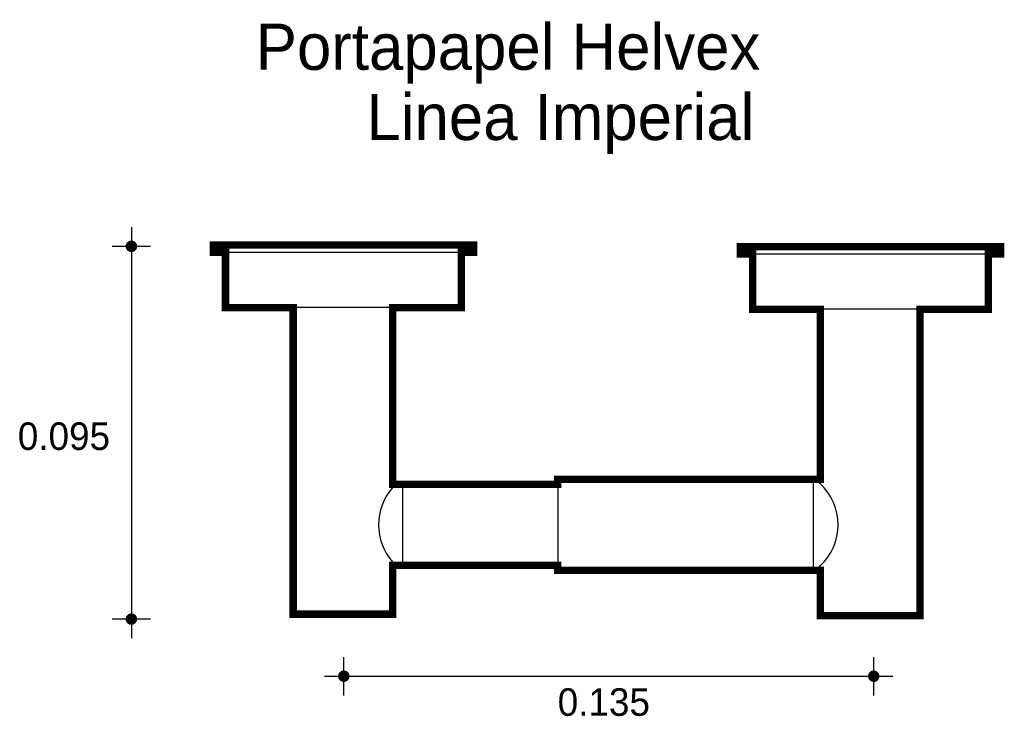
# Model space of a CAD drawing. Extents: x 7.243 to 7.502, y 4.893 to 5.077.
import ezdxf

# ---------------------------------------------------------------- set-up
doc = ezdxf.new("R2010")
doc.units = 0
doc.header["$MEASUREMENT"] = 0
for name, color, linetype in [('BORDE', 2, 'CONTINUOUS'), ('COTAS', 6, 'CONTINUOUS'), ('DIBUJO', 5, 'CONTINUOUS'), ('TEXTO', 4, 'CONTINUOUS')]:
    doc.layers.add(name, color=color, linetype=linetype)

msp = doc.modelspace()

# ---------------------------------------------------------------- linework, layer by layer
at = {"layer": 'BORDE', "const_width": 0.001935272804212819}
msp.add_lwpolyline([(7.340932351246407, 5.00095889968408), (7.358947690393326, 5.00095889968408), (7.358947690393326, 5.015470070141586), (7.362167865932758, 5.015470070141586), (7.362167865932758, 5.0174053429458), (7.293696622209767, 5.0174053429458), (7.293696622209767, 5.015470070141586), (7.296916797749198, 5.015470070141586), (7.296916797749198, 5.00095889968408), (7.314720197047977, 5.00095889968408), (7.314720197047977, 4.920297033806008), (7.340932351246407, 4.920297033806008), (7.340932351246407, 4.933166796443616), (7.384329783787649, 4.933166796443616), (7.384329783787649, 4.931812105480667), (7.453382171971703, 4.931812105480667), (7.453382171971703, 4.919888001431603), (7.479594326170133, 4.919888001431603), (7.479594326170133, 5.000549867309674), (7.497609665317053, 5.000549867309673), (7.497609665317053, 5.015061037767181), (7.500829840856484, 5.015061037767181), (7.500829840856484, 5.016996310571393), (7.432358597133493, 5.016996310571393), (7.432358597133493, 5.015061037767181), (7.435578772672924, 5.015061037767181), (7.435578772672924, 5.000549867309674), (7.453382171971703, 5.000549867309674), (7.453382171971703, 4.955809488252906), (7.384329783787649, 4.955809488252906), (7.384329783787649, 4.954454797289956), (7.340932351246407, 4.954454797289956)], close=True, dxfattribs=at)
at = {"layer": 'COTAS'}
for p, q in [((7.272163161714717, 5.022119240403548), (7.272163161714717, 4.91395598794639)), ((7.277200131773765, 5.017082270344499), (7.267126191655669, 5.017082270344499)), ((7.277200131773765, 4.918992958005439), (7.267126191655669, 4.918992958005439)), ((7.328042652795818, 4.898931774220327), (7.328042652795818, 4.909005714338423)), ((7.467445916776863, 4.89893176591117), (7.467445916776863, 4.909005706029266)), ((7.32300568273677, 4.903968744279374), (7.472482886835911, 4.903968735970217))]:
    msp.add_line(p, q, dxfattribs=at)
at = {"layer": 'COTAS', "const_width": 0.001511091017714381}
for points in [[(7.27140761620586, 5.017082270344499, 1), (7.272918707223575, 5.017082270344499, 1)], [(7.27140761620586, 4.918992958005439, 1), (7.272918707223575, 4.918992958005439, 1)], [(7.32728710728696, 4.903968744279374, 1), (7.328798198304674, 4.903968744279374, 1)], [(7.466690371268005, 4.903968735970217, 1), (7.46820146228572, 4.903968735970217, 1)]]:
    msp.add_lwpolyline(points, format="xyb", close=True, dxfattribs=at)
at = {"layer": 'DIBUJO'}
for p, q in [((7.293696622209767, 5.0174053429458), (7.293696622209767, 5.015470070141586)), ((7.362167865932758, 5.0174053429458), (7.293696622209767, 5.0174053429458)), ((7.362167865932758, 5.0174053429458), (7.362167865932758, 5.015470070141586)), ((7.362167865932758, 5.015470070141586), (7.293696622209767, 5.015470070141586)), ((7.296916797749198, 5.015470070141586), (7.296916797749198, 5.00095889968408)), ((7.358947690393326, 5.015470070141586), (7.358947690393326, 5.00095889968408)), ((7.500829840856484, 5.016996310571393), (7.432358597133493, 5.016996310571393)), ((7.432358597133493, 5.016996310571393), (7.432358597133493, 5.015061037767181)), ((7.500829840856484, 5.015061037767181), (7.432358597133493, 5.015061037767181)), ((7.435578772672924, 5.015061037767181), (7.435578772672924, 5.000549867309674)), ((7.497609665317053, 5.015061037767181), (7.497609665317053, 5.000549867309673)), ((7.500829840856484, 5.016996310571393), (7.500829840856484, 5.015061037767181)), ((7.358947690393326, 5.00095889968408), (7.296916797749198, 5.00095889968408)), ((7.314720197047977, 4.920297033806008), (7.314720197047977, 5.00095889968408)), ((7.340932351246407, 5.00095889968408), (7.340932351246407, 4.954454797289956)), ((7.497609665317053, 5.000549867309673), (7.435578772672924, 5.000549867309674)), ((7.453382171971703, 4.954648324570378), (7.453382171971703, 5.000549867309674)), ((7.479594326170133, 5.000549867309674), (7.479594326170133, 4.919888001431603)), ((7.384329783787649, 4.955809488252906), (7.453382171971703, 4.955809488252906)), ((7.384329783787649, 4.955809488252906), (7.384329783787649, 4.931812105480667)), ((7.451510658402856, 4.955809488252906), (7.451510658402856, 4.931812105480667)), ((7.340932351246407, 4.954454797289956), (7.384329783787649, 4.954454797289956)), ((7.343508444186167, 4.954454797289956), (7.343508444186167, 4.933166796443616)), ((7.340932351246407, 4.933166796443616), (7.384329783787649, 4.933166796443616)), ((7.340932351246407, 4.933166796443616), (7.340932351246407, 4.920297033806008)), ((7.384329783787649, 4.931812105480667), (7.453382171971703, 4.931812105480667)), ((7.453382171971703, 4.919888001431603), (7.453382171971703, 4.932973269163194)), ((7.314720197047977, 4.920297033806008), (7.340932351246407, 4.920297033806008)), ((7.453382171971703, 4.919888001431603), (7.479594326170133, 4.919888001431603))]:
    msp.add_line(p, q, dxfattribs=at)
for centre, radius, start, end in [((7.45120910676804, 4.953234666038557), 0.002592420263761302, 33.04547708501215, 83.32020437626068), ((7.351985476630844, 4.943810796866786), 0.01481844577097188, 138.2367314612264, 221.7632685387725), ((7.343562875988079, 4.949600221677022), 0.004854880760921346, 90.64240050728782, 122.8083679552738), ((7.443135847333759, 4.943810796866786), 0.01491439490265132, 313.3938150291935, 46.60618497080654), ((7.343299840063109, 4.937146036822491), 0.003984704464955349, 233.5483560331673, 273.0008755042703), ((7.45101355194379, 4.934702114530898), 0.002932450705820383, 279.7598607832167, 323.8744577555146)]:
    msp.add_arc(centre, radius, start, end, dxfattribs=at)

# ---------------------------------------------------------------- texts
at = {"layer": 'COTAS'}
for s, p in [('0.095', (7.242282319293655, 4.963507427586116)), ('0.135', (7.384307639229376, 4.893543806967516))]:
    msp.add_text(s, height=0.007253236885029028, dxfattribs=at).set_placement(p)
at = {"layer": 'TEXTO'}
for s, p in [('Portapapel Helvex', (7.304879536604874, 5.063539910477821)), ('Linea Imperial', (7.334000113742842, 5.045062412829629))]:
    msp.add_text(s, height=0.01214750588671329, dxfattribs=at).set_placement(p)

doc.saveas('drawing.dxf')
